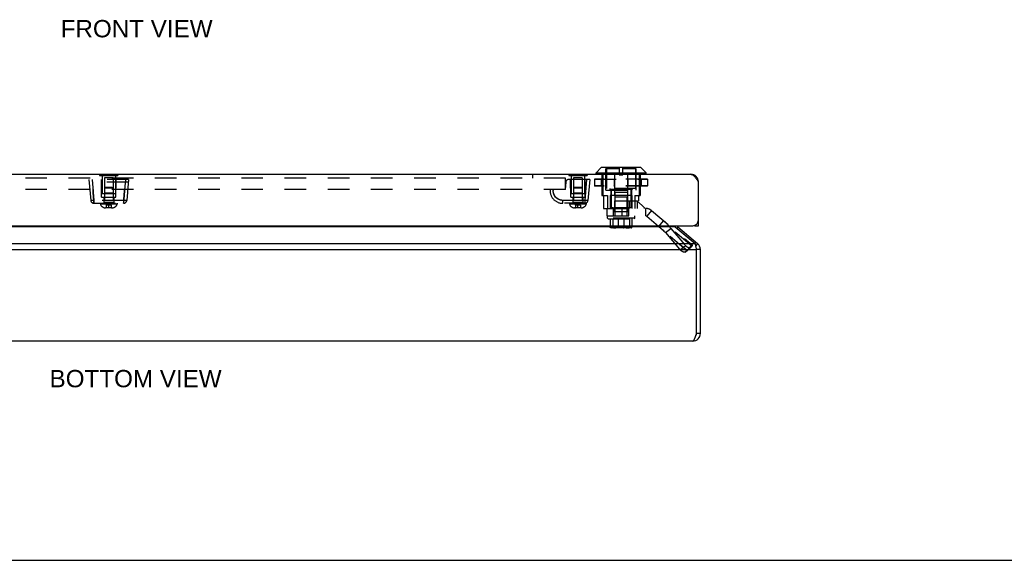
# Model space of a CAD drawing. Header units: inches. Extents: x 0 to 61.8, y 0 to 40.
# Tile 4 of 16: x 15.5 to 31, y 0 to 8.5. Entities that reach past the tile are written whole.
import ezdxf

# ---------------------------------------------------------------- set-up
doc = ezdxf.new("R2010")
doc.units = ezdxf.units.IN
doc.header["$LTSCALE"] = 3.4
doc.header["$MEASUREMENT"] = 0
doc.linetypes.add('HIDDEN', pattern=[0.2, 0.1, -0.1])
doc.layers.get('0').update_dxf_attribs({"linetype": 'CONTINUOUS'})
for name, color, linetype in [('02___PRT_ALL_AXES', 7, 'CONTINUOUS'), ('06___PRT_ALL_SURFS', 7, 'CONTINUOUS'), ('DEFAULT_2', 8, 'HIDDEN'), ('DIMENSIONS', 7, 'CONTINUOUS')]:
    doc.layers.add(name, color=color, linetype=linetype)
doc.styles.get("Standard").update_dxf_attribs({"font": 'arial.ttf'})

msp = doc.modelspace()

# ---------------------------------------------------------------- linework, layer by layer
at = {"color": 3, "linetype": 'Continuous'}
for p, q in [((8.3651, 6.0797), (26.0651, 6.0797)), ((26.1777, 5.9713), (26.1851, 5.9597)), ((26.1851, 5.2697), (26.1851, 5.9597)), ((8.3351, 5.2697), (26.0951, 5.2697)), ((25.8209, 5.2531), (8.6104, 5.2531)), ((25.8209, 5.2531), (26.1342, 4.9902)), ((25.8594, 5.2531), (26.1728, 4.9902)), ((8.2971, 4.9902), (26.1342, 4.9902)), ((8.2757, 4.8982), (26.1557, 4.8982)), ((26.1526, 4.9132), (26.1511, 4.9206)), ((26.1557, 4.8982), (26.1526, 4.9132)), ((26.1557, 3.5742), (26.1557, 4.8982)), ((26.2157, 3.5742), (26.2157, 4.8982)), ((26.0957, 3.4542), (8.3357, 3.4542))]:
    msp.add_line(p, q, dxfattribs=at)
at = {"color": 7, "linetype": 'Continuous'}
for p, q in [((24.5731, 6.1015), (24.6562, 6.1846)), ((24.5731, 6.1015), (25.3612, 6.1015)), ((24.5731, 6.0828), (24.5731, 6.1015)), ((25.3612, 6.0828), (24.5731, 6.0828)), ((25.278, 6.1846), (24.6562, 6.1846)), ((25.273, 6.1867), (24.6612, 6.1867)), ((25.3612, 6.1015), (25.278, 6.1846)), ((25.3612, 6.0828), (25.3612, 6.1015)), ((26.1841, 5.9754), (26.1758, 5.9743)), ((26.1251, 5.2697), (26.1251, 5.2749)), ((26.1851, 5.3301), (26.1801, 5.3301)), ((25.8594, 5.2531), (25.8435, 5.2341)), ((26.1251, 5.2697), (26.1851, 5.2697)), ((26.1728, 4.9902), (26.1435, 4.9553)), ((26.2157, 4.8982), (26.1557, 4.8982)), ((26.2157, 3.5742), (26.1557, 3.5742)), ((0, 0), (61.8182, 0))]:
    msp.add_line(p, q, dxfattribs=at)
at = {"color": 3, "linetype": 'Continuous'}
for points in [[(26.0651, 6.0797), (26.0701, 6.0795), (26.0751, 6.0787), (26.0801, 6.0774), (26.0851, 6.0756), (26.0901, 6.0734), (26.0951, 6.0706), (26.1001, 6.0674), (26.1051, 6.0637), (26.1101, 6.0595), (26.1151, 6.0549), (26.1201, 6.0499), (26.1251, 6.0446), (26.1301, 6.0388), (26.1351, 6.0328), (26.1401, 6.0264), (26.1451, 6.0197), (26.1501, 6.0128), (26.1551, 6.0057), (26.1601, 5.9983), (26.1651, 5.9908), (26.1701, 5.9831), (26.1751, 5.9754), (26.1777, 5.9713)], [(25.8031, 5.2697), (25.8066, 5.2661), (25.8101, 5.2625), (25.8137, 5.2592), (25.8173, 5.256), (25.8209, 5.2531)], [(26.1511, 4.9206), (26.1495, 4.9279), (26.148, 4.935), (26.1465, 4.9421), (26.1449, 4.949), (26.1434, 4.9556), (26.1419, 4.9621), (26.1403, 4.9683), (26.1388, 4.9742), (26.1373, 4.9799), (26.1358, 4.9852), (26.1342, 4.9902)], [(26.1431, 3.5356), (26.1457, 3.5431), (26.1482, 3.5508), (26.1507, 3.5586), (26.1532, 3.5664), (26.1557, 3.5742)], [(26.0957, 3.4542), (26.0981, 3.4545), (26.1006, 3.4552), (26.1031, 3.4565), (26.1056, 3.4583), (26.1082, 3.4606), (26.1107, 3.4634), (26.1132, 3.4666), (26.1157, 3.4703), (26.1181, 3.4744), (26.1206, 3.479), (26.1231, 3.4839), (26.1257, 3.4893), (26.1282, 3.4951), (26.1307, 3.5012), (26.1332, 3.5076), (26.1357, 3.5142), (26.1381, 3.5211), (26.1406, 3.5282), (26.1431, 3.5356)]]:
    msp.add_lwpolyline(points, dxfattribs=at)
at = {"color": 7, "linetype": 'Continuous'}
for centre, radius, start, end in [((24.5761, 6.0828), 0.00305, 180, 270.00009), ((24.6612, 6.1796), 0.0071, 89.99999, 134.99999), ((25.273, 6.1796), 0.0071, 45.00001, 90.00001), ((25.3581, 6.0828), 0.00305, 269.99991, 360), ((26.0957, 4.8982), 0.06, 0, 23.1031), ((26.0957, 3.5742), 0.06, 324.19847, 360)]:
    msp.add_arc(centre, radius, start, end, dxfattribs=at)
at = {"color": 3, "linetype": 'Continuous'}
for centre, radius, start, end in [((26.0651, 5.9597), 0.12, 0, 90), ((26.0951, 5.3597), 0.09, 270, 360), ((25.898, 5.2991), 0.06, 209.2812, 230), ((26.0957, 4.8982), 0.12, 0, 50), ((26.0957, 3.5742), 0.12, 270, 360)]:
    msp.add_arc(centre, radius, start, end, dxfattribs=at)
at = {"layer": '02___PRT_ALL_AXES', "color": 8, "linetype": 'HIDDEN'}
for p, q in [((16.7966, 6.0637), (16.7966, 5.7722)), ((17.0086, 6.0637), (17.0086, 5.7722)), ((24.1816, 6.0637), (24.1816, 5.7722)), ((24.3936, 6.0637), (24.3936, 5.7722)), ((17.0086, 5.7722), (16.7966, 5.7722)), ((24.3936, 5.7722), (24.1816, 5.7722))]:
    msp.add_line(p, q, dxfattribs=at)
at = {"layer": '06___PRT_ALL_SURFS', "color": 7, "linetype": 'Continuous'}
for p, q in [((16.7582, 6.0847), (16.7582, 6.0797)), ((16.7582, 6.0847), (17.0469, 6.0847)), ((16.8304, 6.0847), (16.8304, 6.0797)), ((16.9747, 6.0847), (16.9747, 6.0797)), ((17.0469, 6.0847), (17.0469, 6.0797)), ((24.1432, 6.0847), (24.4319, 6.0847)), ((24.1432, 6.0847), (24.1432, 6.0797)), ((24.2154, 6.0847), (24.2154, 6.0797)), ((24.3597, 6.0847), (24.3597, 6.0797)), ((24.4319, 6.0847), (24.4319, 6.0797))]:
    msp.add_line(p, q, dxfattribs=at)
at = {"layer": '06___PRT_ALL_SURFS', "color": 8, "linetype": 'HIDDEN'}
for p, q in [((16.7582, 6.0797), (16.7582, 6.0637)), ((16.7582, 6.0637), (17.0469, 6.0637)), ((16.8304, 6.0797), (16.8304, 6.0637)), ((16.9747, 6.0797), (16.9747, 6.0637)), ((17.0469, 6.0797), (17.0469, 6.0637)), ((24.1432, 6.0797), (24.1432, 6.0637)), ((24.1432, 6.0637), (24.4319, 6.0637)), ((24.2154, 6.0797), (24.2154, 6.0637)), ((24.3597, 6.0797), (24.3597, 6.0637)), ((24.4319, 6.0797), (24.4319, 6.0637))]:
    msp.add_line(p, q, dxfattribs=at)
at = {"layer": 'DEFAULT_2', "color": 8, "linetype": 'HIDDEN'}
for p, q in [((23.5744, 6.0747), (10.2307, 6.0747)), ((23.5744, 6.0747), (23.5744, 6.0197)), ((24.6654, 6.0797), (24.6654, 5.7437)), ((24.6826, 6.0797), (24.6826, 5.7437)), ((24.7296, 5.8317), (24.7296, 6.1867)), ((24.9374, 6.1649), (24.7371, 6.1649)), ((24.7371, 6.1649), (24.7371, 5.8577)), ((24.8665, 6.0797), (24.8665, 5.7437)), ((24.9374, 6.1867), (24.9374, 6.0697)), ((24.9374, 6.0697), (24.9969, 6.0697)), ((24.9969, 6.0697), (24.9969, 6.1867)), ((25.1971, 6.1649), (24.9969, 6.1649)), ((25.0677, 6.0797), (25.0677, 5.7437)), ((25.1971, 6.1649), (25.1971, 5.8577)), ((25.2046, 5.8317), (25.2046, 6.1867)), ((25.2516, 6.0797), (25.2516, 5.7437)), ((25.2689, 6.0797), (25.2689, 5.7437)), ((24.0901, 6.0197), (9.7151, 6.0197)), ((16.5901, 5.9987), (16.6189, 5.6694)), ((17.2151, 5.9987), (16.5901, 5.9987)), ((17.2114, 5.9567), (16.5937, 5.9567)), ((16.6399, 5.9987), (16.6687, 5.6694)), ((16.7901, 5.7177), (16.7876, 5.9987)), ((16.8336, 6.0222), (16.8336, 5.6337)), ((16.9716, 6.0222), (16.8336, 6.0222)), ((16.9716, 6.0222), (16.9716, 5.6337)), ((17.0151, 5.7177), (17.0175, 5.9987)), ((17.1652, 5.9987), (17.1364, 5.6694)), ((17.2151, 5.9987), (17.1862, 5.6694)), ((24.0964, 5.9567), (24.0861, 5.8387)), ((24.0901, 5.8387), (24.0901, 6.0197)), ((24.4751, 5.9987), (24.1422, 5.9987)), ((24.1751, 5.7177), (24.1726, 5.9987)), ((24.3566, 6.0222), (24.2186, 6.0222)), ((24.2186, 6.0222), (24.2186, 5.6337)), ((24.3566, 6.0222), (24.3566, 5.6337)), ((24.4252, 5.9987), (24.3964, 5.6694)), ((24.4001, 5.7177), (24.4025, 5.9987)), ((24.4751, 5.9987), (24.4462, 5.6694)), ((24.5504, 6.002), (25.3838, 6.002)), ((24.5504, 6.002), (24.5504, 5.8983)), ((25.3838, 5.8983), (24.5504, 5.8983)), ((24.5505, 6.002), (24.5505, 5.8983)), ((24.5512, 6.002), (24.5512, 5.8983)), ((25.3811, 6.0047), (24.5532, 6.0047)), ((25.3811, 5.8955), (24.5532, 5.8955)), ((24.6521, 6.002), (24.6521, 5.8983)), ((24.6669, 6.002), (24.6669, 5.8983)), ((24.6688, 6.002), (24.6688, 5.8983)), ((24.8583, 6.002), (24.8583, 5.8983)), ((24.861, 6.002), (24.861, 5.8983)), ((25.0732, 6.002), (25.0732, 5.8983)), ((25.0759, 6.002), (25.0759, 5.8983)), ((25.2655, 6.002), (25.2655, 5.8983)), ((25.2673, 6.002), (25.2673, 5.8983)), ((25.2821, 6.002), (25.2821, 5.8983)), ((25.383, 6.002), (25.383, 5.8983)), ((25.3837, 6.002), (25.3837, 5.8983)), ((25.3838, 6.002), (25.3838, 5.8983)), ((24.0901, 5.8387), (9.7151, 5.8387)), ((16.6618, 5.7279), (16.6583, 5.7824)), ((16.8336, 5.7822), (16.8236, 5.7722)), ((16.9816, 5.7722), (16.8236, 5.7722)), ((16.8474, 5.8737), (16.8336, 5.8599)), ((16.9716, 5.8599), (16.8336, 5.8599)), ((16.9716, 5.7822), (16.8336, 5.7822)), ((16.9578, 5.8737), (16.8474, 5.8737)), ((16.9578, 5.8737), (16.9716, 5.8599)), ((16.9716, 5.7822), (16.9816, 5.7722)), ((17.1505, 5.8387), (17.1487, 5.8115)), ((17.1487, 5.8106), (17.1505, 5.8387)), ((23.9002, 5.8254), (23.9002, 5.826)), ((23.9002, 5.826), (23.9002, 5.826)), ((24.2186, 5.7822), (24.2086, 5.7722)), ((24.3666, 5.7722), (24.2086, 5.7722)), ((24.2324, 5.8737), (24.2186, 5.8599)), ((24.3566, 5.8599), (24.2186, 5.8599)), ((24.3566, 5.7822), (24.2186, 5.7822)), ((24.3428, 5.8737), (24.2324, 5.8737)), ((24.3428, 5.8737), (24.3566, 5.8599)), ((24.3566, 5.7822), (24.3666, 5.7722)), ((24.6654, 5.7437), (24.7526, 5.7437)), ((24.693, 5.7437), (24.693, 5.5437)), ((24.7296, 5.8317), (25.2046, 5.8317)), ((25.1971, 5.8577), (24.7371, 5.8577)), ((24.7526, 5.7437), (24.7526, 5.5437)), ((24.7921, 5.8577), (24.7921, 5.8417)), ((25.1421, 5.8417), (24.7921, 5.8417)), ((25.1376, 5.7437), (24.7966, 5.7437)), ((24.7966, 5.7437), (24.7966, 5.5437)), ((24.8041, 5.8317), (24.8041, 5.5437)), ((24.8121, 5.8417), (24.8121, 5.5517)), ((25.0671, 5.7947), (24.8671, 5.7947)), ((24.8671, 5.7947), (24.8671, 5.4867)), ((25.0671, 5.7947), (25.0671, 5.4867)), ((25.1221, 5.8417), (25.1221, 5.5517)), ((25.1301, 5.8317), (25.1301, 5.6627)), ((25.1376, 5.7437), (25.1376, 5.5437)), ((25.1421, 5.8577), (25.1421, 5.8417)), ((25.1817, 5.7437), (25.2689, 5.7437)), ((25.1817, 5.7437), (25.1817, 5.5437)), ((25.2412, 5.7437), (25.2412, 5.6627)), ((16.6648, 5.6823), (16.6686, 5.6237)), ((16.6687, 5.6237), (16.6669, 5.6506)), ((16.6686, 5.6237), (17.1365, 5.6237)), ((16.6687, 5.6694), (16.6687, 5.6237)), ((17.1364, 5.6694), (16.6687, 5.6694)), ((16.7716, 5.6237), (16.7716, 5.6087)), ((17.0336, 5.6087), (16.7716, 5.6087)), ((16.7901, 5.7177), (17.0151, 5.7177)), ((16.8246, 5.7177), (16.8246, 5.6237)), ((16.9716, 5.6337), (16.8336, 5.6337)), ((16.863, 5.5947), (16.863, 5.5531)), ((16.9421, 5.5947), (16.863, 5.5947)), ((16.9026, 5.5507), (16.9026, 5.6035)), ((16.9421, 5.5947), (16.9421, 5.5531)), ((16.9806, 5.7177), (16.9806, 5.6237)), ((17.0336, 5.6237), (17.0336, 5.6087)), ((17.1364, 5.6694), (17.1364, 5.6237)), ((17.1364, 5.6237), (17.1374, 5.639)), ((17.1403, 5.6823), (17.1365, 5.6237)), ((17.1374, 5.639), (17.1391, 5.6651)), ((17.1391, 5.6651), (17.1403, 5.6823)), ((23.9782, 5.6877), (23.978, 5.6878)), ((24.0501, 5.6237), (24.0501, 5.6694)), ((24.4186, 5.6237), (24.0501, 5.6237)), ((24.1566, 5.6237), (24.1566, 5.6087)), ((24.4186, 5.6087), (24.1566, 5.6087)), ((24.1751, 5.7177), (24.4001, 5.7177)), ((24.2096, 5.7177), (24.2096, 5.6237)), ((24.3566, 5.6337), (24.2186, 5.6337)), ((24.3271, 5.5947), (24.248, 5.5947)), ((24.248, 5.5947), (24.248, 5.5531)), ((24.2876, 5.5507), (24.2876, 5.6035)), ((24.3271, 5.5947), (24.3271, 5.5531)), ((24.3656, 5.7177), (24.3656, 5.6237)), ((24.3964, 5.6694), (24.3964, 5.6237)), ((24.4186, 5.6237), (24.4186, 5.6087)), ((24.8665, 5.6627), (25.2412, 5.6627)), ((24.8665, 5.6627), (24.8665, 5.5437)), ((24.8721, 5.7237), (25.0621, 5.7237)), ((24.8721, 5.4237), (24.8721, 5.7237)), ((25.0621, 5.4237), (25.0621, 5.7237)), ((25.0954, 5.6627), (25.0954, 5.5437)), ((25.1407, 5.6617), (25.2194, 5.6617)), ((25.1407, 5.5437), (25.1407, 5.6617)), ((25.3377, 5.5517), (25.2194, 5.6617)), ((25.222, 5.6627), (25.222, 5.5437)), ((16.954, 5.5507), (16.8511, 5.5507)), ((16.9421, 5.5531), (16.863, 5.5531)), ((24.339, 5.5507), (24.2361, 5.5507)), ((24.3271, 5.5531), (24.248, 5.5531)), ((24.6931, 5.5437), (24.7471, 5.5437)), ((24.7471, 5.5437), (25.3501, 5.5437)), ((24.7471, 5.4257), (24.7471, 5.5437)), ((24.7471, 5.4257), (25.3501, 5.4257)), ((24.8501, 5.5517), (24.8121, 5.5517)), ((24.8471, 5.4257), (24.8471, 5.5437)), ((24.8501, 5.5517), (24.8501, 5.4867)), ((25.0841, 5.4867), (24.8501, 5.4867)), ((25.0688, 5.5517), (24.8654, 5.5517)), ((24.8654, 5.5517), (24.8654, 5.4867)), ((24.9831, 5.4257), (24.9831, 5.5437)), ((25.0688, 5.5517), (25.0688, 5.4867)), ((25.1221, 5.5517), (25.0841, 5.5517)), ((25.0841, 5.5517), (25.0841, 5.4867)), ((25.0871, 5.4257), (25.0871, 5.5437)), ((25.3377, 5.5437), (25.3377, 5.5517)), ((25.3501, 5.5437), (25.3501, 5.4257)), ((25.4465, 5.5086), (25.3707, 5.4182)), ((25.4465, 5.5086), (26.0866, 4.9715)), ((24.7521, 5.4237), (25.1821, 5.4237)), ((24.7521, 5.3866), (24.7521, 5.4237)), ((25.1821, 5.3866), (24.7521, 5.3866)), ((24.7621, 5.3776), (24.7521, 5.3866)), ((24.7621, 5.3776), (25.1721, 5.3776)), ((24.7956, 5.3776), (24.7956, 5.2476)), ((24.8359, 5.3776), (24.8359, 5.2476)), ((24.9229, 5.3776), (24.9229, 5.2476)), ((25.0113, 5.3776), (25.0113, 5.2476)), ((25.0984, 5.3776), (25.0984, 5.2476)), ((25.1386, 5.3776), (25.1386, 5.2476)), ((25.1721, 5.3776), (25.1821, 5.3866)), ((25.1821, 5.3866), (25.1821, 5.4237)), ((25.3707, 5.4182), (26.0108, 4.8811)), ((25.5602, 5.2592), (25.636, 5.3496)), ((25.1386, 5.2476), (24.7956, 5.2476)), ((25.1276, 5.2376), (24.8066, 5.2376)), ((24.826, 5.2476), (24.826, 5.2416)), ((24.826, 5.2416), (25.1082, 5.2416)), ((25.1014, 5.2486), (24.8328, 5.2486)), ((24.8328, 5.2486), (24.8328, 5.2476)), ((25.0943, 5.2496), (24.8399, 5.2496)), ((24.8399, 5.2496), (24.8399, 5.2486)), ((25.0864, 5.2506), (24.8479, 5.2506)), ((24.8479, 5.2506), (24.8479, 5.2496)), ((25.0864, 5.2506), (25.0864, 5.2496)), ((25.0871, 5.2376), (25.087, 5.2376)), ((25.0943, 5.2496), (25.0943, 5.2486)), ((25.1014, 5.2486), (25.1014, 5.2476)), ((25.1082, 5.2476), (25.1082, 5.2416)), ((25.6667, 5.1608), (25.7482, 5.2286)), ((25.9999, 4.8812), (25.6667, 5.1608)), ((25.6667, 5.1608), (25.8994, 4.8913)), ((26.0814, 4.9491), (25.7482, 5.2286)), ((25.7482, 5.2286), (25.9809, 4.9592)), ((26.0108, 4.8811), (26.0866, 4.9715)), ((25.8994, 4.8913), (25.9809, 4.9592)), ((25.9742, 4.8554), (26.0557, 4.9233)), ((25.9752, 4.8564), (26.0568, 4.9242)), ((25.9999, 4.8812), (25.9752, 4.8564)), ((25.9999, 4.8812), (26.0814, 4.9491)), ((26.0814, 4.9491), (26.0568, 4.9242)), ((26.0825, 4.951), (26.0814, 4.9491)), ((26.0824, 4.9508), (26.0834, 4.9529))]:
    msp.add_line(p, q, dxfattribs=at)
for points in [[(24.5504, 6.002), (24.5505, 6.0025), (24.5506, 6.003), (24.5509, 6.0035), (24.5512, 6.0039), (24.5516, 6.0043), (24.5521, 6.0045), (24.5526, 6.0047), (24.5532, 6.0047)], [(24.5504, 5.8983), (24.5505, 5.8977), (24.5506, 5.8972), (24.5509, 5.8967), (24.5512, 5.8963), (24.5516, 5.896), (24.5521, 5.8957), (24.5526, 5.8956), (24.5532, 5.8955)], [(24.5526, 6.0047), (24.5522, 6.0045), (24.5517, 6.0043), (24.5513, 6.0039), (24.551, 6.0035), (24.5507, 6.003), (24.5506, 6.0025), (24.5505, 6.002)], [(24.5526, 5.8956), (24.5522, 5.8957), (24.5517, 5.896), (24.5513, 5.8963), (24.551, 5.8967), (24.5507, 5.8972), (24.5506, 5.8977), (24.5505, 5.8983)], [(24.5532, 6.0047), (24.5528, 6.0047), (24.5524, 6.0045), (24.5521, 6.0043), (24.5518, 6.0039), (24.5516, 6.0035), (24.5514, 6.003), (24.5513, 6.0025), (24.5512, 6.002)], [(24.5532, 5.8955), (24.5528, 5.8956), (24.5524, 5.8957), (24.5521, 5.896), (24.5518, 5.8963), (24.5516, 5.8967), (24.5514, 5.8972), (24.5513, 5.8977), (24.5512, 5.8983)], [(24.6695, 6.0047), (24.669, 6.0047), (24.6685, 6.0045), (24.6681, 6.0043), (24.6677, 6.0039), (24.6673, 6.0035), (24.6671, 6.003), (24.6669, 6.0025), (24.6669, 6.002)], [(24.6695, 5.8955), (24.669, 5.8956), (24.6685, 5.8957), (24.6681, 5.896), (24.6677, 5.8963), (24.6673, 5.8967), (24.6671, 5.8972), (24.6669, 5.8977), (24.6669, 5.8983)], [(24.6695, 6.0047), (24.6694, 6.0047), (24.6692, 6.0045), (24.6691, 6.0043), (24.669, 6.0039), (24.6689, 6.0035), (24.6688, 6.003), (24.6688, 6.0025), (24.6688, 6.002)], [(24.6695, 5.8955), (24.6694, 5.8956), (24.6692, 5.8957), (24.6691, 5.896), (24.669, 5.8963), (24.6689, 5.8967), (24.6688, 5.8972), (24.6688, 5.8977), (24.6688, 5.8983)], [(24.8602, 6.0047), (24.8599, 6.0047), (24.8595, 6.0045), (24.8592, 6.0043), (24.8589, 6.0039), (24.8586, 6.0035), (24.8585, 6.003), (24.8584, 6.0025), (24.8583, 6.002)], [(24.8602, 5.8955), (24.8599, 5.8956), (24.8595, 5.8957), (24.8592, 5.896), (24.8589, 5.8963), (24.8586, 5.8967), (24.8585, 5.8972), (24.8584, 5.8977), (24.8583, 5.8983)], [(24.8602, 6.0047), (24.8604, 6.0047), (24.8605, 6.0045), (24.8607, 6.0043), (24.8608, 6.0039), (24.8609, 6.0035), (24.8609, 6.003), (24.861, 6.0025), (24.861, 6.002)], [(24.8602, 5.8955), (24.8604, 5.8956), (24.8605, 5.8957), (24.8607, 5.896), (24.8608, 5.8963), (24.8609, 5.8967), (24.8609, 5.8972), (24.861, 5.8977), (24.861, 5.8983)], [(25.074, 6.0047), (25.0738, 6.0047), (25.0737, 6.0045), (25.0736, 6.0043), (25.0734, 6.0039), (25.0733, 6.0035), (25.0733, 6.003), (25.0732, 6.0025), (25.0732, 6.002)], [(25.074, 5.8955), (25.0738, 5.8956), (25.0737, 5.8957), (25.0736, 5.896), (25.0734, 5.8963), (25.0733, 5.8967), (25.0733, 5.8972), (25.0732, 5.8977), (25.0732, 5.8983)], [(25.074, 6.0047), (25.0743, 6.0047), (25.0747, 6.0045), (25.075, 6.0043), (25.0753, 6.0039), (25.0756, 6.0035), (25.0758, 6.003), (25.0759, 6.0025), (25.0759, 6.002)], [(25.074, 5.8955), (25.0744, 5.8956), (25.0747, 5.8957), (25.075, 5.896), (25.0753, 5.8963), (25.0756, 5.8967), (25.0758, 5.8972), (25.0759, 5.8977), (25.0759, 5.8983)], [(25.2647, 6.0047), (25.2652, 6.0047), (25.2657, 6.0045), (25.2662, 6.0043), (25.2666, 6.0039), (25.2669, 6.0035), (25.2671, 6.003), (25.2673, 6.0025), (25.2673, 6.002)], [(25.2647, 6.0047), (25.2649, 6.0047), (25.265, 6.0045), (25.2651, 6.0043), (25.2652, 6.0039), (25.2653, 6.0035), (25.2654, 6.003), (25.2654, 6.0025), (25.2655, 6.002)], [(25.2647, 5.8955), (25.2652, 5.8956), (25.2657, 5.8957), (25.2662, 5.896), (25.2666, 5.8963), (25.2669, 5.8967), (25.2671, 5.8972), (25.2673, 5.8977), (25.2673, 5.8983)], [(25.2647, 5.8955), (25.2649, 5.8956), (25.265, 5.8957), (25.2651, 5.896), (25.2652, 5.8963), (25.2653, 5.8967), (25.2654, 5.8972), (25.2654, 5.8977), (25.2655, 5.8983)], [(25.3811, 6.0047), (25.3814, 6.0047), (25.3818, 6.0045), (25.3821, 6.0043), (25.3824, 6.0039), (25.3827, 6.0035), (25.3828, 6.003), (25.3829, 6.0025), (25.383, 6.002)], [(25.3838, 6.002), (25.3837, 6.0025), (25.3836, 6.003), (25.3833, 6.0035), (25.383, 6.0039), (25.3826, 6.0043), (25.3821, 6.0045), (25.3816, 6.0047), (25.3811, 6.0047)], [(25.3811, 5.8955), (25.3814, 5.8956), (25.3818, 5.8957), (25.3821, 5.896), (25.3824, 5.8963), (25.3827, 5.8967), (25.3828, 5.8972), (25.3829, 5.8977), (25.383, 5.8983)], [(25.3811, 5.8955), (25.3816, 5.8956), (25.3821, 5.8957), (25.3826, 5.896), (25.383, 5.8963), (25.3833, 5.8968), (25.3836, 5.8973), (25.3837, 5.8978), (25.3838, 5.8983)], [(25.3816, 6.0047), (25.3821, 6.0045), (25.3825, 6.0043), (25.3829, 6.0039), (25.3832, 6.0035), (25.3835, 6.003), (25.3836, 6.0025), (25.3837, 6.002)], [(25.3816, 5.8956), (25.3821, 5.8957), (25.3825, 5.896), (25.3829, 5.8963), (25.3832, 5.8967), (25.3835, 5.8972), (25.3836, 5.8977), (25.3837, 5.8983)], [(16.6546, 5.8387), (16.6564, 5.8115), (16.6582, 5.7838)], [(16.6617, 5.7292), (16.6564, 5.8106), (16.6546, 5.8387)], [(17.1487, 5.8115), (17.1451, 5.756), (17.1434, 5.7292), (17.1418, 5.7045), (17.1403, 5.6823)], [(17.1403, 5.6823), (17.1417, 5.7038), (17.1433, 5.7279), (17.1468, 5.7824)], [(23.9001, 5.8228), (23.9002, 5.8248), (23.9002, 5.8254)], [(23.9004, 5.8089), (23.9004, 5.8096), (23.9003, 5.8103), (23.9003, 5.811), (23.9003, 5.8118), (23.9002, 5.8125), (23.9002, 5.8133), (23.9002, 5.8141), (23.9001, 5.8149), (23.9001, 5.8157), (23.9001, 5.8166), (23.9001, 5.8174), (23.9001, 5.8183), (23.9001, 5.8192), (23.9001, 5.8201), (23.9001, 5.821), (23.9001, 5.8219), (23.9001, 5.8228)], [(23.9002, 5.826), (23.9002, 5.8263), (23.9002, 5.8263), (23.9002, 5.8268), (23.9003, 5.8283), (23.9005, 5.8308), (23.9008, 5.8343), (23.9013, 5.8387)], [(23.906, 5.7774), (23.9052, 5.7803), (23.9048, 5.7818), (23.9044, 5.7834), (23.9041, 5.7849), (23.9037, 5.7865), (23.9034, 5.788), (23.903, 5.7896), (23.9027, 5.7911), (23.9024, 5.7927), (23.9022, 5.7943), (23.9019, 5.7959), (23.9017, 5.7974), (23.9014, 5.799), (23.9012, 5.8006), (23.901, 5.8022), (23.9009, 5.8037), (23.9007, 5.8054), (23.9006, 5.8069), (23.9005, 5.8077), (23.9004, 5.8089)], [(24.0501, 5.6694), (24.0174, 5.6732), (23.9877, 5.6829), (23.9606, 5.699), (23.9375, 5.7203), (23.9193, 5.746), (23.9068, 5.775), (23.9009, 5.8057), (23.9013, 5.8387)], [(23.9629, 5.6973), (23.9616, 5.6983), (23.9608, 5.6988), (23.9596, 5.6997), (23.9582, 5.7008), (23.957, 5.7017), (23.9557, 5.7027), (23.9545, 5.7037), (23.9533, 5.7048), (23.9521, 5.7058), (23.9509, 5.7068), (23.9497, 5.7079), (23.9485, 5.709), (23.9473, 5.7101), (23.9462, 5.7112), (23.945, 5.7123), (23.9439, 5.7134), (23.9428, 5.7145), (23.9417, 5.7157), (23.9406, 5.7168), (23.9395, 5.718), (23.9385, 5.7191), (23.9374, 5.7204), (23.9356, 5.7224), (23.9337, 5.7247), (23.9319, 5.7269), (23.9302, 5.7292), (23.9284, 5.7316), (23.9267, 5.7341), (23.925, 5.7366), (23.9233, 5.7392), (23.9217, 5.7418), (23.92, 5.7446), (23.9185, 5.7474), (23.9169, 5.7502), (23.9155, 5.7532), (23.914, 5.7562), (23.9126, 5.7593), (23.9113, 5.7624), (23.91, 5.7656), (23.9088, 5.7689), (23.9076, 5.7725), (23.9066, 5.7757), (23.906, 5.7774)], [(16.6336, 5.6676), (16.6293, 5.6676), (16.6257, 5.6678), (16.6228, 5.6681), (16.6207, 5.6684), (16.6193, 5.6688), (16.6189, 5.6694)], [(16.6687, 5.6694), (16.6622, 5.6688), (16.6559, 5.6684), (16.6497, 5.6681), (16.6439, 5.6678), (16.6385, 5.6676), (16.6336, 5.6676)], [(16.6352, 5.6372), (16.6399, 5.6335), (16.653, 5.627), (16.6667, 5.6245), (16.6686, 5.6245)], [(16.6617, 5.7292), (16.6633, 5.7045), (16.6648, 5.6823)], [(16.6648, 5.6823), (16.6634, 5.7038), (16.6618, 5.7279)], [(16.6669, 5.6506), (16.666, 5.6651), (16.6648, 5.6823)], [(16.863, 5.5947), (16.8652, 5.5957), (16.8674, 5.5966), (16.8696, 5.5974), (16.8718, 5.5982), (16.874, 5.5989), (16.8762, 5.5996), (16.8784, 5.6002), (16.8806, 5.6008), (16.8828, 5.6013), (16.885, 5.6018), (16.8872, 5.6022), (16.8894, 5.6026), (16.8916, 5.6028), (16.8938, 5.6031), (16.896, 5.6033), (16.8982, 5.6034), (16.9004, 5.6035), (16.9026, 5.6035)], [(16.9421, 5.5947), (16.9399, 5.5957), (16.9377, 5.5966), (16.9355, 5.5974), (16.9333, 5.5982), (16.9311, 5.5989), (16.9289, 5.5996), (16.9267, 5.6002), (16.9245, 5.6008), (16.9223, 5.6013), (16.9201, 5.6018), (16.9179, 5.6022), (16.9157, 5.6026), (16.9135, 5.6028), (16.9113, 5.6031), (16.9092, 5.6033), (16.907, 5.6034), (16.9048, 5.6035), (16.9026, 5.6035)], [(17.1715, 5.6676), (17.1666, 5.6676), (17.1612, 5.6678), (17.1554, 5.6681), (17.1493, 5.6684), (17.1429, 5.6688), (17.1364, 5.6694)], [(17.1365, 5.6245), (17.1384, 5.6245), (17.1521, 5.627), (17.1652, 5.6335), (17.1699, 5.6372)], [(17.1862, 5.6694), (17.1858, 5.6688), (17.1845, 5.6684), (17.1823, 5.6681), (17.1794, 5.6678), (17.1758, 5.6676), (17.1715, 5.6676)], [(23.9722, 5.6911), (23.9716, 5.6915), (23.971, 5.6919), (23.9703, 5.6923), (23.9697, 5.6927), (23.969, 5.6931), (23.9684, 5.6936), (23.9677, 5.694), (23.967, 5.6944), (23.9664, 5.6949), (23.9657, 5.6954), (23.965, 5.6958), (23.9643, 5.6963), (23.9636, 5.6968), (23.9629, 5.6973)], [(23.9775, 5.6881), (23.9741, 5.69), (23.9733, 5.6905), (23.9722, 5.6911)], [(23.978, 5.6878), (23.9779, 5.6878), (23.9775, 5.6881)], [(24.3964, 5.6694), (24.0487, 5.6694), (24.0474, 5.6694), (24.046, 5.6694), (24.0446, 5.6695), (24.0432, 5.6695), (24.0417, 5.6696), (24.0402, 5.6697), (24.0387, 5.6698), (24.0372, 5.6699), (24.0356, 5.6701), (24.034, 5.6702), (24.0324, 5.6704), (24.0307, 5.6706), (24.029, 5.6709), (24.0273, 5.6711), (24.0256, 5.6714), (24.0238, 5.6717), (24.0221, 5.672), (24.0203, 5.6723), (24.0184, 5.6727), (24.0161, 5.6733), (24.0138, 5.6738), (24.0116, 5.6744), (24.0095, 5.6749), (24.0075, 5.6755), (24.0056, 5.6761), (24.0038, 5.6767), (24.0021, 5.6772), (24.0005, 5.6778), (23.9989, 5.6783), (23.9975, 5.6789), (23.9961, 5.6794), (23.9948, 5.6799), (23.9936, 5.6804), (23.9925, 5.6808), (23.9915, 5.6813), (23.9906, 5.6817), (23.9897, 5.6821), (23.9893, 5.6822), (23.9882, 5.6827), (23.9846, 5.6844), (23.981, 5.6862), (23.9798, 5.6868), (23.9793, 5.6871), (23.9787, 5.6874), (23.9782, 5.6877)], [(24.248, 5.5947), (24.2502, 5.5957), (24.2524, 5.5966), (24.2546, 5.5974), (24.2568, 5.5982), (24.259, 5.5989), (24.2612, 5.5996), (24.2634, 5.6002), (24.2656, 5.6008), (24.2678, 5.6013), (24.27, 5.6018), (24.2722, 5.6022), (24.2744, 5.6026), (24.2766, 5.6028), (24.2788, 5.6031), (24.281, 5.6033), (24.2832, 5.6034), (24.2854, 5.6035), (24.2876, 5.6035)], [(24.3271, 5.5947), (24.3249, 5.5957), (24.3227, 5.5966), (24.3205, 5.5974), (24.3183, 5.5982), (24.3161, 5.5989), (24.3139, 5.5996), (24.3117, 5.6002), (24.3095, 5.6008), (24.3073, 5.6013), (24.3051, 5.6018), (24.3029, 5.6022), (24.3007, 5.6026), (24.2985, 5.6028), (24.2963, 5.6031), (24.2942, 5.6033), (24.292, 5.6034), (24.2898, 5.6035), (24.2876, 5.6035)], [(24.4315, 5.6676), (24.4266, 5.6676), (24.4212, 5.6678), (24.4154, 5.6681), (24.4093, 5.6684), (24.4029, 5.6688), (24.3964, 5.6694)], [(24.4462, 5.6694), (24.4458, 5.6688), (24.4445, 5.6684), (24.4423, 5.6681), (24.4394, 5.6678), (24.4358, 5.6676), (24.4315, 5.6676)], [(25.636, 5.3496), (25.645, 5.342), (25.6538, 5.3341), (25.6625, 5.3262), (25.671, 5.318), (25.6794, 5.3098), (25.6876, 5.3013), (25.6957, 5.2927), (25.7037, 5.284), (25.7115, 5.2751), (25.7191, 5.2661), (25.7266, 5.2569), (25.734, 5.2476), (25.7412, 5.2382), (25.7482, 5.2286)], [(24.8066, 5.2376), (24.8053, 5.2377), (24.804, 5.2379), (24.8027, 5.2382), (24.8014, 5.2388), (24.8002, 5.2394), (24.7991, 5.2403), (24.7982, 5.2412), (24.7973, 5.2423), (24.7966, 5.2435), (24.7961, 5.2448), (24.7958, 5.2462), (24.7956, 5.2476)], [(24.8442, 5.2376), (24.8432, 5.2376), (24.8422, 5.2379), (24.8413, 5.2382), (24.8403, 5.2387), (24.8394, 5.2394), (24.8386, 5.2402), (24.8378, 5.2411), (24.8372, 5.2422), (24.8366, 5.2434), (24.8362, 5.2447), (24.8359, 5.2461), (24.8359, 5.2476)], [(24.8471, 5.2376), (24.8477, 5.2377), (24.8484, 5.2379), (24.8489, 5.2383), (24.8494, 5.2387), (24.8498, 5.2394), (24.8502, 5.24), (24.8503, 5.2408), (24.8504, 5.2416)], [(24.8472, 5.2376), (24.8527, 5.2378), (24.8592, 5.2381), (24.8659, 5.2382), (24.8727, 5.238), (24.8797, 5.2377), (24.8856, 5.2376)], [(24.8472, 5.2376), (24.8481, 5.2376), (24.8493, 5.2377), (24.8505, 5.2378), (24.8519, 5.2379)], [(24.8504, 5.2416), (24.8516, 5.2416), (24.8529, 5.2416), (24.8542, 5.2417), (24.8557, 5.2418)], [(24.8519, 5.2379), (24.855, 5.2382), (24.8568, 5.2383), (24.8588, 5.2384), (24.8609, 5.2385), (24.8632, 5.2385), (24.8655, 5.2385), (24.8679, 5.2384), (24.8704, 5.2383), (24.8728, 5.2382), (24.8774, 5.2379)], [(24.8557, 5.2418), (24.859, 5.2419), (24.8609, 5.242), (24.8629, 5.2421), (24.865, 5.2421), (24.8672, 5.2422), (24.8695, 5.2421), (24.8718, 5.2421), (24.8741, 5.242), (24.8763, 5.2419), (24.8785, 5.2418), (24.8805, 5.2418), (24.8825, 5.2417), (24.8843, 5.2416), (24.8861, 5.2416), (24.8878, 5.2416)], [(24.8774, 5.2379), (24.8795, 5.2378), (24.8816, 5.2377), (24.8836, 5.2376), (24.8856, 5.2376)], [(24.8856, 5.2376), (24.886, 5.2377), (24.8865, 5.2379), (24.8868, 5.2383), (24.8872, 5.2387), (24.8875, 5.2394), (24.8877, 5.24), (24.8878, 5.2408), (24.8878, 5.2416)], [(24.9261, 5.2376), (24.9257, 5.2377), (24.9253, 5.2379), (24.9249, 5.2382), (24.9246, 5.2388), (24.9242, 5.2394), (24.9239, 5.2403), (24.9236, 5.2412), (24.9234, 5.2423), (24.9232, 5.2435), (24.923, 5.2448), (24.9229, 5.2462), (24.9229, 5.2476)], [(25.0081, 5.2376), (25.0085, 5.2377), (25.0089, 5.2379), (25.0093, 5.2382), (25.0096, 5.2388), (25.01, 5.2394), (25.0103, 5.2403), (25.0106, 5.2412), (25.0108, 5.2423), (25.011, 5.2435), (25.0112, 5.2448), (25.0113, 5.2462), (25.0113, 5.2476)], [(25.0579, 5.2419), (25.0537, 5.2418), (25.0518, 5.2417), (25.0499, 5.2416), (25.0481, 5.2416), (25.0464, 5.2416)], [(25.0486, 5.2376), (25.0482, 5.2377), (25.0478, 5.2379), (25.0474, 5.2383), (25.047, 5.2387), (25.0468, 5.2394), (25.0465, 5.24), (25.0464, 5.2408), (25.0464, 5.2416)], [(25.0614, 5.2382), (25.0568, 5.2379), (25.0547, 5.2378), (25.0526, 5.2377), (25.0506, 5.2376), (25.0486, 5.2376)], [(25.0486, 5.2376), (25.0546, 5.2377), (25.0615, 5.238), (25.0683, 5.2382), (25.075, 5.2381), (25.0815, 5.2378), (25.087, 5.2376)], [(25.0752, 5.2419), (25.0733, 5.242), (25.0713, 5.2421), (25.0692, 5.2421), (25.067, 5.2422), (25.0647, 5.2421), (25.0624, 5.2421), (25.0601, 5.242), (25.0579, 5.2419)], [(25.0792, 5.2382), (25.0774, 5.2383), (25.0754, 5.2384), (25.0733, 5.2385), (25.071, 5.2385), (25.0687, 5.2385), (25.0663, 5.2384), (25.0638, 5.2383), (25.0614, 5.2382)], [(25.0838, 5.2416), (25.0826, 5.2416), (25.0813, 5.2416), (25.08, 5.2417), (25.0785, 5.2418), (25.0752, 5.2419)], [(25.087, 5.2376), (25.0861, 5.2376), (25.0849, 5.2377), (25.0837, 5.2378), (25.0824, 5.2379), (25.0792, 5.2382)], [(25.0871, 5.2376), (25.0865, 5.2377), (25.0859, 5.2379), (25.0853, 5.2383), (25.0848, 5.2387), (25.0844, 5.2394), (25.0841, 5.24), (25.0839, 5.2408), (25.0838, 5.2416)], [(25.09, 5.2376), (25.091, 5.2376), (25.092, 5.2379), (25.093, 5.2382), (25.0939, 5.2387), (25.0948, 5.2394), (25.0956, 5.2402), (25.0964, 5.2411), (25.0971, 5.2422), (25.0976, 5.2434), (25.098, 5.2447), (25.0983, 5.2461), (25.0984, 5.2476)], [(25.1276, 5.2376), (25.1289, 5.2377), (25.1302, 5.2379), (25.1315, 5.2382), (25.1328, 5.2388), (25.134, 5.2394), (25.1351, 5.2403), (25.1361, 5.2412), (25.1369, 5.2423), (25.1376, 5.2435), (25.1381, 5.2448), (25.1385, 5.2462), (25.1386, 5.2476)], [(25.5602, 5.2592), (25.574, 5.2475), (25.5877, 5.2355), (25.6013, 5.2235), (25.6147, 5.2112), (25.6279, 5.1988), (25.641, 5.1863), (25.6539, 5.1736), (25.6667, 5.1608)], [(26.0833, 4.9525), (26.0841, 4.9542), (26.0848, 4.9558), (26.0854, 4.9573), (26.086, 4.9588), (26.0865, 4.9601), (26.087, 4.9615), (26.0873, 4.9627)], [(26.0876, 4.9639), (26.0873, 4.9626), (26.0869, 4.9612), (26.0864, 4.9597), (26.0858, 4.9581), (26.0851, 4.9565), (26.0843, 4.9547), (26.0834, 4.9529)], [(26.0866, 4.9715), (26.0871, 4.9711), (26.0875, 4.9705), (26.0877, 4.9698), (26.0879, 4.9691), (26.088, 4.9682), (26.0881, 4.9673), (26.088, 4.9662), (26.0879, 4.9651), (26.0876, 4.9639)], [(26.0878, 4.965), (26.088, 4.966), (26.0881, 4.967), (26.0881, 4.9679), (26.088, 4.9687), (26.0879, 4.9694), (26.0877, 4.97), (26.0874, 4.9706), (26.087, 4.9711), (26.0866, 4.9715)], [(25.9742, 4.8554), (25.9736, 4.8549), (25.9727, 4.8543), (25.9718, 4.8538), (25.9708, 4.8533), (25.9698, 4.8528), (25.9687, 4.8524), (25.9676, 4.8521), (25.9664, 4.8519), (25.9652, 4.8517), (25.9639, 4.8516), (25.9626, 4.8515), (25.9613, 4.8515), (25.96, 4.8516), (25.9586, 4.8517), (25.9571, 4.8519), (25.9557, 4.8522), (25.9542, 4.8525), (25.9526, 4.8529), (25.9511, 4.8533), (25.9495, 4.8538), (25.9479, 4.8544), (25.9463, 4.855), (25.9446, 4.8557), (25.9429, 4.8564), (25.9412, 4.8572), (25.9395, 4.8581), (25.9378, 4.859), (25.9361, 4.86), (25.9343, 4.861), (25.9325, 4.8621), (25.9308, 4.8633), (25.929, 4.8645), (25.9272, 4.8657), (25.9254, 4.867), (25.9236, 4.8683), (25.9219, 4.8697), (25.9201, 4.8712), (25.9183, 4.8726), (25.9165, 4.8741), (25.9147, 4.8757), (25.913, 4.8773), (25.9112, 4.8789), (25.9095, 4.8806), (25.9078, 4.8823), (25.9061, 4.8841), (25.9044, 4.8858), (25.9027, 4.8877), (25.9011, 4.8895), (25.8994, 4.8913)], [(25.9752, 4.8564), (25.9745, 4.8556), (25.9742, 4.8554)], [(26.0557, 4.9233), (26.0551, 4.9228), (26.0542, 4.9222), (26.0533, 4.9216), (26.0523, 4.9211), (26.0513, 4.9207), (26.0502, 4.9203), (26.0491, 4.92), (26.0479, 4.9197), (26.0467, 4.9196), (26.0455, 4.9194), (26.0442, 4.9194), (26.0428, 4.9194), (26.0415, 4.9194), (26.0401, 4.9196), (26.0386, 4.9198), (26.0372, 4.92), (26.0357, 4.9203), (26.0341, 4.9207), (26.0326, 4.9212), (26.031, 4.9217), (26.0294, 4.9222), (26.0278, 4.9229), (26.0261, 4.9236), (26.0244, 4.9243), (26.0227, 4.9251), (26.021, 4.926), (26.0193, 4.9269), (26.0176, 4.9279), (26.0158, 4.9289), (26.0141, 4.93), (26.0123, 4.9311), (26.0105, 4.9323), (26.0087, 4.9336), (26.0069, 4.9349), (26.0052, 4.9362), (26.0034, 4.9376), (26.0016, 4.939), (25.9998, 4.9405), (25.998, 4.942), (25.9963, 4.9436), (25.9945, 4.9452), (25.9927, 4.9468), (25.991, 4.9485), (25.9893, 4.9502), (25.9876, 4.9519), (25.9859, 4.9537), (25.9842, 4.9555), (25.9826, 4.9573), (25.9809, 4.9592)], [(26.0108, 4.8811), (26.0103, 4.8815), (26.0098, 4.8818), (26.0093, 4.882), (26.0087, 4.8822), (26.008, 4.8823), (26.0073, 4.8824), (26.0066, 4.8824), (26.0058, 4.8823), (26.0049, 4.8823), (26.004, 4.8821), (26.0031, 4.882), (26.0021, 4.8818), (26.001, 4.8815), (25.9999, 4.8812)], [(26.0416, 4.9179), (26.0416, 4.9178), (26.0415, 4.9177), (26.0413, 4.9175), (26.0411, 4.9173), (26.0409, 4.9171), (26.0406, 4.9168), (26.0403, 4.9164), (26.0399, 4.916), (26.0395, 4.9156), (26.039, 4.9151), (26.0385, 4.9145), (26.038, 4.914), (26.0374, 4.9134), (26.0367, 4.9127), (26.036, 4.912), (26.0353, 4.9113), (26.0345, 4.9106), (26.0337, 4.9098), (26.0328, 4.909), (26.0319, 4.9081), (26.031, 4.9073), (26.03, 4.9064), (26.0289, 4.9054), (26.0279, 4.9045), (26.0267, 4.9035), (26.0256, 4.9025)], [(26.0568, 4.9242), (26.056, 4.9235), (26.0557, 4.9233)]]:
    msp.add_lwpolyline(points, dxfattribs=at)
for centre, radius, start, end in [((24.7589, 6.1649), 0.0218, 90, 180), ((25.1753, 6.1649), 0.0218, 0, 90), ((24.1422, 5.9527), 0.046, 90, 175), ((24.6494, 6.002), 0.00273, 0, 89.99998), ((24.6494, 5.8983), 0.00273, 270.00002, 360), ((25.2848, 6.002), 0.00273, 90.00002, 180), ((25.2848, 5.8983), 0.00273, 180, 269.99998), ((24.0501, 5.8237), 0.2, 175.69878, 270), ((16.6687, 5.6737), 0.05, 185, 270), ((16.8511, 5.6343), 0.0836, 197.83232, 270), ((16.8236, 5.6337), 0.01, 270, 360), ((16.954, 5.6343), 0.0836, 270, 342.16768), ((16.9816, 5.6337), 0.01, 180, 270), ((17.1364, 5.6737), 0.05, 270, 355), ((24.2361, 5.6343), 0.0836, 197.83232, 270), ((24.2086, 5.6337), 0.01, 270, 360), ((24.339, 5.6343), 0.0836, 270, 342.16768), ((24.3666, 5.6337), 0.01, 180, 270), ((24.3964, 5.6737), 0.05, 270, 355), ((16.8606, 5.5531), 0.00237, 270, 360), ((16.9445, 5.5531), 0.00237, 180, 270), ((24.2456, 5.5531), 0.00237, 270, 360), ((24.3295, 5.5531), 0.00237, 180, 270), ((25.3501, 5.3937), 0.15, 50, 90), ((25.3501, 5.3937), 0.032, 50, 90), ((24.822, 5.2416), 0.004, 270, 360), ((25.1122, 5.2416), 0.004, 180, 270)]:
    msp.add_arc(centre, radius, start, end, dxfattribs=at)

# ---------------------------------------------------------------- texts
at = {"layer": 'DIMENSIONS', "color": 2, "linetype": 'Continuous', "attachment_point": 2, "line_spacing_factor": 0.9}
for s, insert, char_height, width in [('FRONT VIEW', (17.3411, 8.5106), 0.27273, 2.386617), ('BOTTOM VIEW', (17.3249, 2.9984), 0.272727, 2.70294)]:
    msp.add_mtext(s, dxfattribs=dict(at, insert=insert, char_height=char_height, width=width))

doc.saveas('drawing.dxf')
